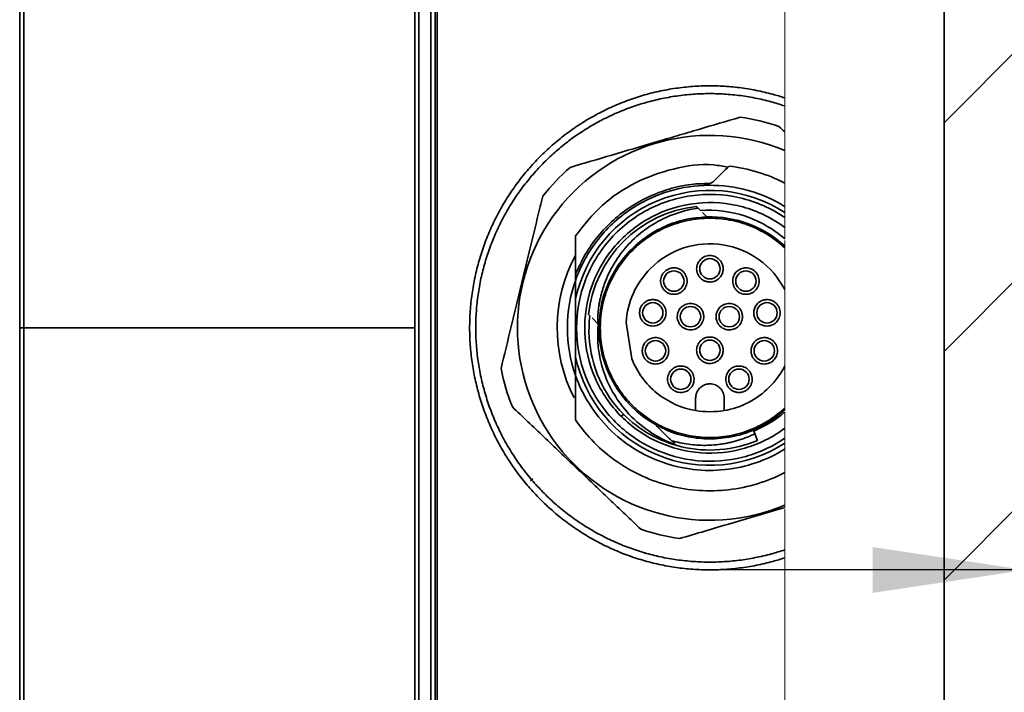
# Model space of a CAD drawing. Header units: millimetres. Extents: x 0 to 297, y 0 to 209.
# Tile 37 of 42: x 234 to 253, y 66 to 79. Entities that reach past the tile are written whole.
import ezdxf

# ---------------------------------------------------------------- set-up
doc = ezdxf.new("R2010")
doc.units = ezdxf.units.MM
doc.layers.add('图层0', color=7, linetype='Continuous')
doc.styles.add('SLDTEXTSTYLE1', font='TXT', dxfattribs={"width": 0.7, "bigfont": 'bigfont'})
doc.styles.add('SLDTEXTSTYLE2', font='TXT', dxfattribs={"width": 0.7})
doc.dimstyles.new('SLDDIMSTYLE14', dxfattribs={"dimtxt": 4.5, "dimasz": 3, "dimexe": 0, "dimexo": 0.0625, "dimgap": 1.125, "dimtad": 2, "dimlfac": 2.5, "dimrnd": 1e-09, "dimzin": 12, "dimdsep": 46, "dimtxsty": 'SLDTEXTSTYLE2', "dimsah": 1, "dimcen": 0.09, "dimadec": 0, "dimazin": 3, "dimtfac": 1, "dimtmove": 0, "dimatfit": 0, "dimfxl": 0, "dimfrac": 2, "dimtolj": 1, "dimtzin": 12, "dimarcsym": 0})
doc.dimstyles.new('SLDDIMSTYLE16', dxfattribs={"dimtxt": 4.5, "dimasz": 3, "dimexe": 0, "dimexo": 0.0625, "dimgap": 1.125, "dimtad": 2, "dimlfac": 2.5, "dimrnd": 1e-09, "dimzin": 12, "dimdsep": 46, "dimtxsty": 'SLDTEXTSTYLE2', "dimsah": 1, "dimcen": 0.09, "dimadec": 0, "dimazin": 3, "dimtfac": 1, "dimtofl": 0, "dimtmove": 0, "dimatfit": 3, "dimfxl": 0, "dimfrac": 2, "dimtolj": 1, "dimtzin": 12, "dimarcsym": 0})
doc.dimstyles.new('SLDDIMSTYLE8', dxfattribs={"dimtxt": 3.5, "dimasz": 3, "dimexe": 0, "dimexo": 0.0625, "dimgap": 0.875, "dimtad": 0, "dimtih": 1, "dimtoh": 1, "dimlfac": 3, "dimrnd": 1e-09, "dimzin": 12, "dimdsep": 46, "dimtxsty": 'SLDTEXTSTYLE2', "dimblk1": 'NONE', "dimblk2": 'NONE', "dimsah": 1, "dimcen": 0, "dimadec": 0, "dimazin": 3, "dimtfac": 1, "dimtmove": 0, "dimatfit": 3, "dimldrblk": 'NONE', "dimfxl": 0, "dimfrac": 2, "dimtolj": 1, "dimtzin": 12, "dimarcsym": 0})

# ---------------------------------------------------------------- blocks, each defined once
blk = doc.blocks.new('_D_23')
at = {"layer": '图层0'}
blk.add_line((232.317, 127.552), (258.142, 127.552), dxfattribs=at)
at = {"layer": '图层0', "char_height": 3.5, "attachment_point": 1}
for s, insert, style in [('贯穿', (249.927, 131.061), 'SLDTEXTSTYLE1'), ('%%c', (237.978, 131.061), 'SLDTEXTSTYLE2'), ('6-', (233.904, 131.061), 'SLDTEXTSTYLE2'), ('6.6', (241.848, 131.061), 'SLDTEXTSTYLE2'), ('圆周均布', (237.876, 126.988), 'SLDTEXTSTYLE1')]:
    blk.add_mtext(s, dxfattribs=dict(at, insert=insert, style=style))
blk = doc.blocks.new('_None')
blk = doc.blocks.new('_D_29')
at = {"layer": '图层0'}
for p, q in [((253.448, 67.949), (247.448, 67.949)), ((253.448, 67.949), (255.848, 67.949)), ((255.848, 67.949), (263.024, 67.949))]:
    blk.add_line(p, q, dxfattribs=at)
for points in [[(253.448, 67.949), (250.448, 68.399), (250.448, 67.499)], [(255.848, 67.949), (258.848, 67.499), (258.848, 68.399)]]:
    blk.add_solid(points, dxfattribs=at)
at = {"layer": '图层0', "insert": (260.405, 73.75), "char_height": 4.5, "attachment_point": 1, "style": 'SLDTEXTSTYLE2'}
blk.add_mtext('6', dxfattribs=at)
blk = doc.blocks.new('_D_32')
at = {"layer": '图层0'}
for p, q in [((251.248, 90.104), (282.675, 90.104)), ((281.675, 90.104), (281.675, 55.304)), ((251.248, 55.304), (282.675, 55.304))]:
    blk.add_line(p, q, dxfattribs=at)
for points in [[(281.675, 90.104), (281.225, 87.104), (282.125, 87.104)], [(281.675, 55.304), (282.125, 58.304), (281.225, 58.304)]]:
    blk.add_solid(points, dxfattribs=at)
at = {"layer": '图层0', "char_height": 4.5, "attachment_point": 1, "rotation": 90.0007, "style": 'SLDTEXTSTYLE2'}
for s, insert in [('87', (275.874, 72.573)), ('%%c', (275.874, 67.598))]:
    blk.add_mtext(s, dxfattribs=dict(at, insert=insert))

msp = doc.modelspace()

# ---------------------------------------------------------------- hatches: boundary and pattern name
at = {"linetype": 'Continuous', "lineweight": 18}
h = msp.add_hatch(dxfattribs=at)
h.set_pattern_fill('ANSI31', style=0)
edge = h.paths.add_edge_path(flags=0)
edge.add_line((248.716641, 90.103857), (248.716641, 88.683849))
edge.add_line((248.716641, 88.683849), (251.847526, 88.683849))
edge.add_line((251.847526, 88.683849), (251.847526, 56.724064))
edge.add_line((251.847526, 56.724064), (248.716641, 56.724064))
edge.add_line((248.716641, 56.724064), (248.716641, 55.304056))
edge.add_line((248.716641, 55.304056), (250.247526, 55.304056))
edge.add_spline(control_points=[(250.247526, 55.304056), (250.303775, 55.304056), (250.360043, 55.30554), (250.416214, 55.308505), (250.77387, 55.327385), (251.133199, 55.408276), (251.464444, 55.544478), (251.795689, 55.68068), (252.107987, 55.87595), (252.375477, 56.114118), (252.642967, 56.352287), (252.873026, 56.639923), (253.046603, 56.953206), (253.220181, 57.266491), (253.342064, 57.614065), (253.402158, 57.967145), (253.432296, 58.144214), (253.447526, 58.324463), (253.447526, 58.504078)], knot_values=[0.026444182, 0.026444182, 0.026444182, 0.026444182, 0.026861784, 0.026861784, 0.026861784, 0.029547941, 0.029547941, 0.029547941, 0.032234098, 0.032234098, 0.032234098, 0.034920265, 0.034920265, 0.034920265, 0.037606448, 0.037606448, 0.037606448, 0.038948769, 0.038948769, 0.038948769, 0.038948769], weights=[1, 1, 1, 1, 1, 1, 1, 1, 1, 1, 1, 1, 1, 1, 1, 1, 1, 1, 1], degree=3, periodic=0)
edge.add_line((253.447526, 58.504078), (253.447526, 60.104093))
edge.add_line((253.447526, 60.104093), (255.447526, 60.104093))
edge.add_spline(control_points=[(255.447526, 60.104093), (255.580859, 60.237428), (255.714192, 60.370763), (255.847526, 60.504098)], knot_values=[0.005434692, 0.005434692, 0.005434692, 0.005434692, 0.006848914, 0.006848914, 0.006848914, 0.006848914], weights=[1, 1, 1, 1], degree=3, periodic=0)
edge.add_line((255.847526, 60.504098), (255.847526, 66.004214))
edge.add_spline(control_points=[(255.847526, 66.004214), (255.714192, 66.137553), (255.580859, 66.270891), (255.447526, 66.40423)], knot_values=[0.028438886, 0.028438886, 0.028438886, 0.028438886, 0.029853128, 0.029853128, 0.029853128, 0.029853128], weights=[1, 1, 1, 1], degree=3, periodic=0)
edge.add_line((255.447526, 66.40423), (253.447526, 66.40423))
edge.add_line((253.447526, 66.40423), (253.447526, 79.003683))
edge.add_line((253.447526, 79.003683), (255.447526, 79.003683))
edge.add_spline(control_points=[(255.447526, 79.003683), (255.580859, 79.137022), (255.714192, 79.27036), (255.847526, 79.403699)], knot_values=[0.07442428, 0.07442428, 0.07442428, 0.07442428, 0.075851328, 0.075851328, 0.075851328, 0.075851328], weights=[1, 1, 1, 1], degree=3, periodic=0)
edge.add_line((255.847526, 79.403699), (255.847526, 84.903815))
edge.add_spline(control_points=[(255.847526, 84.903815), (255.714192, 85.03715), (255.580859, 85.170485), (255.447526, 85.30382)], knot_values=[0.005434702, 0.005434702, 0.005434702, 0.005434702, 0.006848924, 0.006848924, 0.006848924, 0.006848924], weights=[1, 1, 1, 1], degree=3, periodic=0)
edge.add_line((255.447526, 85.30382), (253.447526, 85.30382))
edge.add_line((253.447526, 85.30382), (253.447526, 86.903835))
edge.add_spline(control_points=[(253.447526, 86.903835), (253.447526, 87.247432), (253.390741, 87.595398), (253.281508, 87.92117), (253.167644, 88.26075), (252.99358, 88.585354), (252.773731, 88.868102), (252.553884, 89.150847), (252.282188, 89.399535), (251.981142, 89.59357), (251.792723, 89.715014), (251.59037, 89.817105), (251.38073, 89.896488), (251.045785, 90.023321), (250.684324, 90.094074), (250.326278, 90.102888), (250.300033, 90.103534), (250.273778, 90.103857), (250.247526, 90.103857)], knot_values=[0.040401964, 0.040401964, 0.040401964, 0.040401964, 0.042978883, 0.042978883, 0.042978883, 0.045665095, 0.045665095, 0.045665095, 0.048351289, 0.048351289, 0.048351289, 0.050017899, 0.050017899, 0.050017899, 0.052704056, 0.052704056, 0.052704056, 0.052898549, 0.052898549, 0.052898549, 0.052898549], weights=[1, 1, 1, 1, 1, 1, 1, 1, 1, 1, 1, 1, 1, 1, 1, 1, 1, 1, 1], degree=3, periodic=0)
edge.add_line((250.247526, 90.103857), (248.716641, 90.103857))

# ---------------------------------------------------------------- linework, layer by layer
at = {"color": 7, "linetype": 'Continuous', "lineweight": 35}
for p, q in [((233.687526, 72.703956), (233.687526, 90.023956)), ((233.767526, 72.703956), (233.767526, 90.103956)), ((241.447526, 90.103956), (241.447526, 72.703956)), ((241.527526, 55.303956), (241.527526, 90.103956)), ((241.767526, 90.103956), (241.767526, 55.303956)), ((241.847526, 90.023956), (241.847526, 55.383956)), ((241.887526, 72.703956), (241.887526, 90.103956)), ((251.847526, 88.683849), (251.847526, 56.724064)), ((247.061236, 75.011567), (246.983422, 75.089381)), ((247.189615, 74.883187), (247.104593, 74.968209)), ((244.607526, 73.636909), (244.607526, 73.269995)), ((244.862101, 72.96806), (244.888284, 72.941877)), ((244.931642, 72.89852), (245.054675, 72.775487)), ((245.054675, 72.775487), (245.068295, 72.761867)), ((245.600858, 72.808761), (245.713837, 72.095433)), ((233.687526, 72.703956), (233.767526, 72.703956)), ((233.687526, 55.383956), (233.687526, 72.703956)), ((233.767526, 72.703956), (241.447526, 72.703956)), ((233.767526, 55.303956), (233.767526, 72.703956)), ((241.447526, 72.703956), (241.447526, 55.303956)), ((241.887526, 55.303956), (241.887526, 72.703956)), ((244.607526, 72.137918), (244.607526, 71.771004)), ((246.967526, 71.077888), (246.967526, 71.323956)), ((247.527526, 71.323956), (247.527526, 71.077888)), ((245.508043, 70.964474), (245.550469, 71.0069)), ((248.107632, 70.677674), (248.09932, 70.697256)), ((248.18528, 70.494745), (248.107632, 70.677674)), ((243.726202, 69.699665), (243.767488, 69.740649)), ((245.970742, 68.290305), (245.980494, 68.26332))]:
    msp.add_line(p, q, dxfattribs=at)
at = {"color": 7, "linetype": 'Continuous', "lineweight": 18}
for p, q in [((248.716641, 77.22065), (248.716641, 90.103956)), ((248.716641, 76.581869), (248.716641, 77.063051)), ((248.716641, 76.186786), (248.716641, 75.548272)), ((248.716641, 74.969319), (248.716641, 75.087613)), ((248.716641, 74.677103), (248.716641, 74.873328)), ((248.716641, 74.314578), (248.716641, 74.421028)), ((248.716641, 74.313903), (248.716641, 74.277814)), ((248.716641, 73.455289), (248.716641, 71.952669)), ((248.716641, 71.130082), (248.716641, 71.094343)), ((248.716641, 71.078484), (248.716641, 71.093651)), ((248.716641, 70.534592), (248.716641, 70.730795)), ((248.716641, 70.320033), (248.716641, 70.43861)), ((248.716641, 69.86061), (248.716641, 69.221127)), ((248.716641, 68.344862), (248.716641, 69.14473)), ((248.716641, 55.303956), (248.716641, 68.187262))]:
    msp.add_line(p, q, dxfattribs=at)
at = {"color": 7, "linetype": 'Continuous', "lineweight": 35}
for centre in [(247.247526, 73.863956), (246.539356, 73.622704), (247.955695, 73.622704), (246.125752, 72.999295), (246.866475, 72.923956), (247.628577, 72.923956), (248.369299, 72.999295), (246.178754, 72.253039), (247.247526, 72.263956), (248.316298, 72.253039), (246.676314, 71.694344), (247.818737, 71.694344)]:
    msp.add_circle(centre, 0.2, dxfattribs=at)
for radius, start, end in [(4.18, 71.0488187, 81.808864), (3.78, 67.1291818, 292.8708182), (4.18, 131.0488187, 141.808864), (2.7, 57.0356833, 167.898508), (2.4, 96.3178125, 173.6821875), (3, 151.6642569, 207.3107509), (2.8, 160.3152434, 199.4629509), (2.18, 178.4777942, 240.5701043), (2.7, 192.101492, 302.9643167), (4.18, 191.0488187, 201.808864), (2.4, 256.4844079, 293), (4.18, 251.0488187, 261.808864)]:
    msp.add_arc((247.247526, 72.703956), radius, start, end, dxfattribs=at)
for points, knots in [([(248.716641, 68.187262), (248.678544, 68.17501), (248.602374, 68.150512), (248.472084, 68.113211), (248.325818, 68.075837), (248.109024, 68.028691), (247.83447, 67.984072), (247.500695, 67.954003), (247.164998, 67.94789), (246.830236, 67.965807), (246.498837, 68.00735), (246.17108, 68.07235), (245.848041, 68.160715), (245.532315, 68.271841), (245.22633, 68.404656), (244.931356, 68.558273), (244.6474, 68.73262), (244.376121, 68.926849), (244.11952, 69.139516), (243.879241, 69.368939), (243.655539, 69.614654), (243.448707, 69.876544), (243.260368, 70.152987), (243.091993, 70.441883), (242.944525, 70.741259), (242.818027, 71.050934), (242.712988, 71.370432), (242.63055, 71.697327), (242.571413, 72.028888), (242.535753, 72.362989), (242.523567, 72.699528), (242.535141, 73.03721), (242.57055, 73.373195), (242.629329, 73.704684), (242.71095, 74.030256), (242.81535, 74.349789), (242.942023, 74.661248), (243.089937, 74.962227), (243.257758, 75.250696), (243.445084, 75.526373), (243.651652, 75.78874), (243.87611, 76.035834), (244.116729, 76.265891), (244.372055, 76.477851), (244.642092, 76.671741), (244.926128, 76.846731), (245.222083, 77.001261), (245.527605, 77.13417), (245.841298, 77.245016), (246.163241, 77.333717), (246.491949, 77.399508), (246.824685, 77.441624), (247.158611, 77.459846), (247.492561, 77.454294), (247.826317, 77.424906), (248.102425, 77.380495), (248.321118, 77.333195), (248.468624, 77.29565), (248.600499, 77.25799), (248.677914, 77.233101), (248.71664, 77.22065)], [0, 0, 0, 0, 0.006714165, 0.013424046, 0.022721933, 0.032010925, 0.050580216, 0.069235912, 0.088017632, 0.106671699, 0.125248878, 0.14385053, 0.16257749, 0.18134647, 0.199990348, 0.218604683, 0.237283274, 0.25610039, 0.274841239, 0.293493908, 0.312148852, 0.330896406, 0.34976195, 0.368503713, 0.387170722, 0.405855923, 0.424654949, 0.44354939, 0.462300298, 0.480987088, 0.499708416, 0.518565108, 0.537438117, 0.556174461, 0.57487415, 0.593634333, 0.612523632, 0.631310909, 0.65000155, 0.668688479, 0.687463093, 0.70630429, 0.725000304, 0.743626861, 0.762274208, 0.781034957, 0.799806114, 0.81842868, 0.836998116, 0.855611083, 0.874366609, 0.893086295, 0.911677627, 0.93024342, 0.948885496, 0.967670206, 0.977006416, 0.986357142, 0.993175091, 1, 1, 1, 1]), ([(248.71664, 77.063051), (248.672443, 77.077517), (248.584709, 77.106233), (248.443324, 77.146604), (248.293516, 77.18446), (248.080372, 77.23022), (247.811586, 77.273153), (247.486325, 77.301594), (247.160874, 77.306968), (246.835447, 77.289333), (246.511179, 77.248573), (246.190835, 77.1849), (245.877085, 77.099054), (245.571374, 76.991777), (245.273625, 76.863147), (244.985199, 76.713591), (244.708385, 76.544232), (244.445219, 76.356585), (244.237965, 76.185723), (244.079597, 76.040557), (243.925615, 75.88914), (243.743121, 75.689637), (243.541804, 75.435712), (243.359234, 75.168896), (243.195674, 74.8897), (243.051513, 74.598395), (242.928054, 74.296942), (242.826301, 73.987672), (242.746749, 73.672556), (242.689609, 73.352544), (242.655187, 73.029054), (242.647466, 72.810575), (242.647586, 72.592219), (242.655545, 72.373924), (242.690301, 72.050563), (242.747939, 71.729643), (242.828288, 71.413248), (242.930663, 71.104012), (243.053952, 70.804287), (243.197678, 70.514532), (243.361779, 70.23492), (243.545332, 69.96737), (243.713513, 69.755898), (243.856088, 69.594811), (243.966916, 69.478087), (244.081773, 69.365296), (244.24053, 69.21995), (244.449182, 69.048218), (244.713559, 68.860243), (244.990293, 68.691507), (245.277763, 68.542835), (245.575964, 68.414295), (245.883657, 68.306747), (246.198475, 68.221226), (246.517891, 68.15832), (246.840856, 68.118113), (247.167098, 68.100774), (247.494252, 68.106689), (247.819533, 68.13579), (248.086782, 68.178922), (248.298076, 68.224531), (248.44667, 68.262225), (248.586529, 68.302259), (248.673052, 68.33059), (248.716641, 68.344862)], [0, 0, 0, 0, 0.007993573, 0.015867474, 0.025251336, 0.034515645, 0.053264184, 0.071872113, 0.090404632, 0.108962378, 0.127646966, 0.146365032, 0.16493757, 0.183462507, 0.20203537, 0.220750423, 0.239448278, 0.258025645, 0.276574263, 0.285867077, 0.295186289, 0.313930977, 0.332600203, 0.351173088, 0.369740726, 0.388395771, 0.40714409, 0.425757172, 0.444304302, 0.46288314, 0.481448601, 0.499998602, 0.500287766, 0.518846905, 0.537373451, 0.555966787, 0.574707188, 0.59335898, 0.611904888, 0.630440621, 0.649059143, 0.667809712, 0.686452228, 0.695738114, 0.705014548, 0.714292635, 0.723583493, 0.742246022, 0.760992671, 0.779608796, 0.798167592, 0.816761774, 0.835485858, 0.854172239, 0.872736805, 0.891279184, 0.909899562, 0.928647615, 0.947269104, 0.965802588, 0.97501615, 0.984350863, 0.992116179, 1, 1, 1, 1]), ([(247.843075, 76.841313), (247.576441, 76.762693), (247.305137, 76.682695), (246.888421, 76.559821), (246.747884, 76.518382), (246.463076, 76.434403), (246.317676, 76.39153), (245.884573, 76.263823), (245.601481, 76.18035), (245.044642, 76.016159), (244.769553, 75.935045), (244.502512, 75.856305)], [0, 0, 0, 0, 0.25, 0.25, 0.375, 0.375, 0.5, 0.5, 0.75, 0.75, 1, 1, 1, 1]), ([(247.604651, 75.861081), (247.510242, 75.877856), (247.155132, 75.940953), (246.523387, 75.847551), (245.77505, 75.581836), (245.103676, 75.134881), (244.772915, 74.719876), (244.607535, 74.512374)], [0, 0, 0, 0, 0.083019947, 0.312270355, 0.541516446, 0.770758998, 1, 1, 1, 1]), ([(247.625165, 75.881595), (247.57999, 75.836421), (247.491976, 75.748407), (247.40331, 75.65974), (247.360153, 75.616583)], [0, 0, 0, 0, 0.5132674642, 1, 1, 1, 1]), ([(248.716547, 75.087253), (248.494448, 75.224345), (248.253205, 75.330158), (247.75044, 75.470314), (247.489181, 75.505312), (246.706384, 75.500628), (246.186265, 75.347094), (245.745728, 75.067133)], [0, 0, 0, 0, 0.25, 0.25, 0.5, 0.5, 1, 1, 1, 1]), ([(247.360153, 75.616583), (247.350677, 75.607622), (247.332141, 75.590091), (247.301387, 75.567423), (247.269817, 75.548142), (247.22667, 75.527106), (247.170051, 75.507503), (247.122116, 75.502465), (247.098586, 75.499992)], [0, 0, 0, 0, 0.140231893, 0.274302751, 0.402420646, 0.524824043, 0.766760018, 1, 1, 1, 1]), ([(243.962244, 75.288395), (243.929865, 75.154263), (243.896709, 75.016907), (243.829702, 74.739322), (243.795951, 74.599507), (243.693852, 74.176546), (243.624644, 73.889844), (243.518764, 73.451222), (243.48314, 73.303647), (243.413365, 73.014594), (243.378932, 72.871951), (243.276827, 72.448966), (243.21022, 72.173039), (243.145005, 71.902879)], [0, 0, 0, 0, 0.125, 0.125, 0.25, 0.25, 0.5, 0.5, 0.625, 0.625, 0.75, 0.75, 1, 1, 1, 1]), ([(245.394906, 70.851337), (245.167075, 71.079167), (244.981812, 71.349425), (244.721131, 71.938747), (244.645794, 72.25763), (244.615176, 72.901304), (244.659903, 73.225899), (244.863467, 73.837304), (245.02224, 74.123927), (245.432591, 74.620784), (245.684043, 74.830864), (246.245959, 75.146307), (246.556251, 75.251574), (247.194113, 75.343153), (247.521487, 75.329439), (248.149454, 75.184831), (248.449855, 75.053982), (248.716637, 74.873314)], [0, 0, 0, 0, 0.125, 0.125, 0.25, 0.25, 0.375, 0.375, 0.5, 0.5, 0.625, 0.625, 0.75, 0.75, 0.875, 0.875, 1, 1, 1, 1]), ([(245.745746, 75.067105), (245.483798, 74.900712), (245.24992, 74.690281), (244.863362, 74.204728), (244.710927, 73.929505), (244.607526, 73.636909)], [0, 0, 0, 0, 0.5, 0.5, 1, 1, 1, 1]), ([(248.71664, 74.677102), (248.470309, 74.860509), (248.189317, 74.997196), (247.596614, 75.158351), (247.285096, 75.182768), (246.674523, 75.115923), (246.375667, 75.024685), (245.831871, 74.739108), (245.587109, 74.544862), (245.185482, 74.080144), (245.028747, 73.809822), (244.824968, 73.23039), (244.77799, 72.921468), (244.800311, 72.307653), (244.869602, 72.002959), (245.114928, 71.439858), (245.290883, 71.181634), (245.508043, 70.964474)], [0, 0, 0, 0, 0.125, 0.125, 0.25, 0.25, 0.375, 0.375, 0.5, 0.5, 0.625, 0.625, 0.75, 0.75, 0.875, 0.875, 1, 1, 1, 1]), ([(245.044165, 72.785997), (245.044129, 72.815962), (245.044059, 72.87574), (245.048481, 72.965142), (245.056229, 73.053987), (245.067624, 73.142278), (245.08258, 73.230013), (245.10112, 73.317193), (245.123236, 73.403814), (245.148935, 73.489883), (245.212254, 73.6749), (245.340958, 73.94978), (245.580625, 74.283574), (245.876508, 74.572036), (246.153425, 74.756901), (246.376121, 74.8691), (246.53035, 74.933446), (246.68867, 74.986177), (246.850936, 75.028339), (246.961419, 75.046678), (247.016913, 75.055889)], [0, 0, 0, 0, 0.027394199, 0.05464913, 0.08180883, 0.108917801, 0.136020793, 0.163162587, 0.190387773, 0.217740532, 0.24526443, 0.369173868, 0.4935062, 0.619032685, 0.745002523, 0.796115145, 0.846907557, 0.897643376, 0.948587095, 1, 1, 1, 1]), ([(247.218046, 74.881053), (247.085284, 74.87332), (246.809873, 74.857279), (246.407934, 74.729806), (246.02854, 74.528565), (245.696201, 74.255296), (245.422852, 73.922948), (245.221922, 73.543511), (245.097098, 73.153578), (245.081284, 72.890553), (245.074044, 72.770136)], [0, 0, 0, 0, 0.119700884, 0.248316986, 0.376933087, 0.505549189, 0.63416529, 0.762781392, 0.891397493, 1, 1, 1, 1]), ([(247.061236, 75.011565), (247.36141, 75.030477), (247.664178, 74.9903), (248.229959, 74.798396), (248.492947, 74.64724), (248.716638, 74.452325)], [0, 0, 0, 0, 0.5, 0.5, 1, 1, 1, 1]), ([(247.189615, 74.883187), (247.467855, 74.890581), (247.747429, 74.844043), (248.26911, 74.649782), (248.511031, 74.502129), (248.716669, 74.314552)], [0, 0, 0, 0, 0.5, 0.5, 1, 1, 1, 1]), ([(245.725137, 71.181568), (245.703957, 71.203261), (245.661726, 71.246513), (245.601996, 71.314465), (245.545226, 71.384365), (245.491655, 71.45645), (245.441218, 71.530655), (245.393935, 71.606997), (245.349799, 71.685469), (245.308817, 71.766077), (245.253528, 71.886914), (245.191926, 72.05134), (245.13629, 72.263463), (245.102143, 72.481773), (245.086915, 72.777696), (245.124883, 73.145252), (245.256402, 73.559359), (245.45856, 73.924683), (245.71662, 74.234861), (246.026803, 74.492921), (246.392105, 74.695087), (246.806303, 74.826574), (247.247472, 74.872306), (247.616465, 74.833998), (247.900067, 74.759567), (248.101298, 74.684213), (248.291622, 74.590804), (248.455369, 74.489168), (248.597393, 74.384463), (248.676891, 74.313364), (248.716641, 74.277814)], [0, 0, 0, 0, 0.013608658, 0.02713323, 0.040597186, 0.054024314, 0.067438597, 0.080864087, 0.094324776, 0.10784447, 0.121446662, 0.153967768, 0.186520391, 0.219733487, 0.252978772, 0.31934825, 0.384338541, 0.446734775, 0.505604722, 0.564474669, 0.626870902, 0.691861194, 0.758230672, 0.824600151, 0.857121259, 0.889673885, 0.920893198, 0.952143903, 0.976071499, 1, 1, 1, 1]), ([(246.080799, 73.870683), (246.263928, 74.053811), (246.490802, 74.192896), (246.983357, 74.353134), (247.248639, 74.374157), (247.760285, 74.2935), (248.006235, 74.191885), (248.425607, 73.887889), (248.598691, 73.685753), (248.7166, 73.455169)], [0, 0, 0, 0, 0.25, 0.25, 0.5, 0.5, 0.75, 0.75, 1, 1, 1, 1]), ([(247.063681, 73.680111), (247.05623, 73.688125), (247.0414, 73.704078), (247.023154, 73.731313), (247.005223, 73.766419), (246.991076, 73.810828), (246.98393, 73.881359), (247.001621, 73.967514), (247.059302, 74.052177), (247.143974, 74.109866), (247.230033, 74.127521), (247.300614, 74.120449), (247.350032, 74.104555), (247.39481, 74.080638), (247.419157, 74.058771), (247.431371, 74.047802)], [0, 0, 0, 0, 0.040293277, 0.080208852, 0.120381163, 0.185402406, 0.25068703, 0.380299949, 0.500046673, 0.619793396, 0.749406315, 0.814427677, 0.879712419, 0.939659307, 1, 1, 1, 1]), ([(247.431371, 74.047802), (247.438461, 74.040226), (247.452489, 74.025238), (247.469959, 74.000023), (247.484331, 73.973241), (247.495379, 73.944684), (247.50687, 73.90021), (247.51054, 73.838059), (247.491032, 73.763175), (247.451861, 73.69635), (247.400257, 73.650442), (247.347868, 73.622124), (247.298707, 73.60671), (247.264716, 73.604884), (247.247526, 73.60396)], [0, 0, 0, 0, 0.0508512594, 0.1006130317, 0.1499866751, 0.1996899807, 0.2504267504, 0.3750891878, 0.5001184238, 0.6247807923, 0.7498099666, 0.8335178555, 0.9158072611, 1, 1, 1, 1]), ([(244.607526, 73.750903), (244.607526, 73.735483), (244.607526, 73.70729), (244.607526, 73.673743), (244.607526, 73.652266), (244.607526, 73.639678), (244.607526, 73.637775), (244.607526, 73.636905)], [0, 0, 0, 0, 0.3369996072, 0.6161583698, 0.7727613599, 0.8960849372, 1, 1, 1, 1]), ([(245.600858, 72.808761), (245.613466, 73.006865), (245.662204, 73.202614), (245.825711, 73.564392), (245.940435, 73.730318), (246.080799, 73.870683)], [0, 0, 0, 0, 0.5, 0.5, 1, 1, 1, 1]), ([(246.35551, 73.438858), (246.349157, 73.445615), (246.336528, 73.459047), (246.320438, 73.481525), (246.306721, 73.505458), (246.291972, 73.539161), (246.280132, 73.584009), (246.278005, 73.639468), (246.287209, 73.694321), (246.308224, 73.745599), (246.338848, 73.792235), (246.366677, 73.816474), (246.38063, 73.828628)], [0, 0, 0, 0, 0.063000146, 0.125236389, 0.187417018, 0.2502522, 0.374974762, 0.500170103, 0.624892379, 0.750087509, 0.874691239, 1, 1, 1, 1]), ([(246.723202, 73.80655), (246.730652, 73.798536), (246.745483, 73.782583), (246.763729, 73.755348), (246.78166, 73.720242), (246.795807, 73.675833), (246.802953, 73.605301), (246.785262, 73.519146), (246.727581, 73.434482), (246.642908, 73.376793), (246.556849, 73.359138), (246.486267, 73.36621), (246.43685, 73.382104), (246.392072, 73.406021), (246.367724, 73.427888), (246.35551, 73.438858)], [0, 0, 0, 0, 0.040293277, 0.080208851, 0.120381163, 0.185402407, 0.25068703, 0.380299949, 0.500046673, 0.619793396, 0.749406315, 0.814427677, 0.879712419, 0.939659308, 1, 1, 1, 1]), ([(246.38063, 73.828628), (246.388841, 73.834524), (246.405195, 73.846268), (246.432108, 73.860153), (246.465913, 73.873166), (246.507508, 73.882337), (246.556094, 73.883631), (246.604226, 73.876139), (246.648876, 73.859928), (246.689534, 73.837025), (246.711953, 73.816732), (246.723202, 73.80655)], [0, 0, 0, 0, 0.0808863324, 0.1611064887, 0.2417453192, 0.3706277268, 0.5000798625, 0.6289619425, 0.7584139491, 0.8787764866, 1, 1, 1, 1]), ([(247.77185, 73.438858), (247.764673, 73.446559), (247.750381, 73.461892), (247.732635, 73.487966), (247.715029, 73.521443), (247.700713, 73.563681), (247.692008, 73.63088), (247.705537, 73.713898), (247.756101, 73.798126), (247.833149, 73.859091), (247.913656, 73.883123), (247.981453, 73.883187), (248.030162, 73.873276), (248.075527, 73.855521), (248.101427, 73.837611), (248.11442, 73.828627)], [0, 0, 0, 0, 0.0404106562, 0.0804698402, 0.1207662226, 0.1855643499, 0.250631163, 0.3798658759, 0.5000434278, 0.6202209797, 0.7494556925, 0.8142536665, 0.8793204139, 0.9394588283, 1, 1, 1, 1]), ([(248.13954, 73.806549), (248.14699, 73.798535), (248.161821, 73.782582), (248.180066, 73.755347), (248.197998, 73.720241), (248.212144, 73.675832), (248.219291, 73.605301), (248.201599, 73.519146), (248.143918, 73.434483), (248.059246, 73.376794), (247.973187, 73.359139), (247.902606, 73.366211), (247.853189, 73.382105), (247.808411, 73.406022), (247.784064, 73.427889), (247.77185, 73.438858)], [0, 0, 0, 0, 0.040293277, 0.080208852, 0.120381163, 0.185402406, 0.25068703, 0.380299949, 0.500046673, 0.619793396, 0.749406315, 0.814427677, 0.879712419, 0.939659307, 1, 1, 1, 1]), ([(247.247526, 73.60396), (247.236111, 73.604417), (247.21342, 73.605324), (247.179957, 73.612199), (247.142565, 73.624865), (247.101933, 73.645962), (247.076505, 73.668663), (247.063681, 73.680111)], [0, 0, 0, 0, 0.167807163, 0.333602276, 0.500188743, 0.747938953, 1, 1, 1, 1]), ([(244.607526, 73.269995), (244.607526, 73.083048), (244.607526, 72.894943), (244.607526, 72.516161), (244.607526, 72.32499), (244.607526, 72.137918)], [0, 0, 0, 0, 0.5, 0.5, 1, 1, 1, 1]), ([(245.874324, 73.06549), (245.87766, 73.076487), (245.884271, 73.098281), (245.899404, 73.128894), (245.918228, 73.157282), (245.948171, 73.191475), (245.993461, 73.226962), (246.057088, 73.253004), (246.125323, 73.262637), (246.193276, 73.25314), (246.257759, 73.227942), (246.292291, 73.198097), (246.309598, 73.18314)], [0, 0, 0, 0, 0.0632182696, 0.1252940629, 0.1873195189, 0.2503893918, 0.3751315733, 0.5002618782, 0.6250041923, 0.7501346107, 0.8747749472, 1, 1, 1, 1]), ([(246.309598, 73.18314), (246.317048, 73.175126), (246.331878, 73.159173), (246.350124, 73.131939), (246.368055, 73.096833), (246.382202, 73.052424), (246.389348, 72.981893), (246.371657, 72.895737), (246.313976, 72.811074), (246.229304, 72.753385), (246.143245, 72.73573), (246.072664, 72.742803), (246.023246, 72.758696), (245.978468, 72.782614), (245.954121, 72.80448), (245.941907, 72.81545)], [0, 0, 0, 0, 0.0402932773, 0.0802088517, 0.1203811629, 0.1854024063, 0.2506870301, 0.3802999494, 0.5000466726, 0.6197933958, 0.749406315, 0.8144276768, 0.8797124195, 0.9396593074, 1, 1, 1, 1]), ([(246.682629, 72.740111), (246.675179, 72.748125), (246.660349, 72.764078), (246.642103, 72.791313), (246.624172, 72.826419), (246.610025, 72.870828), (246.602879, 72.941359), (246.62057, 73.027514), (246.678251, 73.112177), (246.762923, 73.169866), (246.848982, 73.187521), (246.919563, 73.180449), (246.968981, 73.164555), (247.013758, 73.140638), (247.038106, 73.118771), (247.05032, 73.107802)], [0, 0, 0, 0, 0.040293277, 0.080208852, 0.120381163, 0.185402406, 0.25068703, 0.380299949, 0.500046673, 0.619793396, 0.749406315, 0.814427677, 0.879712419, 0.939659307, 1, 1, 1, 1]), ([(247.444732, 72.740111), (247.437282, 72.748125), (247.422451, 72.764078), (247.404205, 72.791313), (247.386274, 72.826419), (247.372128, 72.870828), (247.364981, 72.941359), (247.382673, 73.027514), (247.440353, 73.112177), (247.525026, 73.169866), (247.611085, 73.187521), (247.681666, 73.180449), (247.731083, 73.164555), (247.775861, 73.140638), (247.800208, 73.118771), (247.812422, 73.107802)], [0, 0, 0, 0, 0.040293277, 0.080208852, 0.120381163, 0.185402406, 0.25068703, 0.380299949, 0.500046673, 0.619793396, 0.749406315, 0.814427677, 0.879712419, 0.939659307, 1, 1, 1, 1]), ([(248.117871, 72.933099), (248.115803, 72.94208), (248.111682, 72.959977), (248.109122, 72.987461), (248.109318, 73.020311), (248.114808, 73.058359), (248.132711, 73.113769), (248.171346, 73.175007), (248.237603, 73.22855), (248.31724, 73.258816), (248.389514, 73.261323), (248.446436, 73.24893), (248.486192, 73.232722), (248.522561, 73.211055), (248.542924, 73.192468), (248.553144, 73.18314)], [0, 0, 0, 0, 0.040758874, 0.081222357, 0.121843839, 0.18600211, 0.25047277, 0.378642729, 0.500033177, 0.621423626, 0.749593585, 0.813751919, 0.878222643, 0.938880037, 1, 1, 1, 1]), ([(248.553144, 73.18314), (248.560594, 73.175126), (248.575425, 73.159173), (248.59367, 73.131939), (248.611602, 73.096833), (248.625748, 73.052424), (248.632895, 72.981893), (248.615203, 72.895737), (248.557522, 72.811074), (248.47285, 72.753385), (248.386791, 72.73573), (248.31621, 72.742803), (248.266793, 72.758696), (248.222015, 72.782614), (248.197667, 72.80448), (248.185454, 72.81545)], [0, 0, 0, 0, 0.040293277, 0.080208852, 0.120381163, 0.185402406, 0.25068703, 0.380299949, 0.500046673, 0.619793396, 0.749406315, 0.814427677, 0.879712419, 0.939659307, 1, 1, 1, 1]), ([(245.284342, 71.32341), (245.124123, 71.559589), (245.007016, 71.823898), (244.872545, 72.375018), (244.85525, 72.661848), (244.888285, 72.941877)], [0, 0, 0, 0, 0.5, 0.5, 1, 1, 1, 1]), ([(245.941907, 72.81545), (245.934148, 72.823861), (245.918778, 72.840521), (245.900054, 72.868842), (245.88502, 72.899141), (245.870586, 72.941657), (245.861839, 72.998443), (245.870138, 73.043013), (245.874324, 73.06549)], [0, 0, 0, 0, 0.126659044, 0.25088991, 0.374788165, 0.500466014, 0.748073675, 1, 1, 1, 1]), ([(247.05032, 73.107802), (247.058176, 73.099278), (247.073678, 73.082462), (247.092531, 73.054018), (247.1075, 73.023813), (247.118282, 72.991617), (247.124625, 72.959859), (247.126994, 72.928866), (247.125499, 72.891024), (247.116647, 72.844223), (247.100046, 72.810856), (247.091638, 72.793958)], [0, 0, 0, 0, 0.1021479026, 0.2015388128, 0.2998591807, 0.398850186, 0.5002184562, 0.5848553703, 0.6724467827, 0.8341138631, 1, 1, 1, 1]), ([(247.85374, 73.053955), (247.858489, 73.045047), (247.867946, 73.027304), (247.878129, 72.99883), (247.886547, 72.963655), (247.890121, 72.921273), (247.88341, 72.857069), (247.853592, 72.782639), (247.790062, 72.713507), (247.706835, 72.670029), (247.627317, 72.660515), (247.563521, 72.67059), (247.518936, 72.686789), (247.478351, 72.709678), (247.455965, 72.729943), (247.444732, 72.740111)], [0, 0, 0, 0, 0.0405340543, 0.0807348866, 0.12114458, 0.1857170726, 0.2505756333, 0.3794374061, 0.500039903, 0.6206423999, 0.7495041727, 0.8140765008, 0.8789349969, 0.9392512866, 1, 1, 1, 1]), ([(248.185454, 72.81545), (248.177605, 72.823922), (248.162044, 72.840722), (248.143226, 72.869428), (248.127908, 72.900145), (248.121236, 72.922051), (248.117871, 72.933099)], [0, 0, 0, 0, 0.252180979, 0.5, 0.747819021, 1, 1, 1, 1]), ([(245.054671, 72.775488), (245.024394, 72.477196), (245.055863, 72.168396), (245.243736, 71.581314), (245.400123, 71.303332), (245.60899, 71.065422)], [0, 0, 0, 0, 0.5, 0.5, 1, 1, 1, 1]), ([(247.091638, 72.793958), (247.086348, 72.785457), (247.075843, 72.768575), (247.056631, 72.745779), (247.035098, 72.725262), (247.00339, 72.701419), (246.958949, 72.678324), (246.900779, 72.664025), (246.840757, 72.662728), (246.782391, 72.675758), (246.727522, 72.700648), (246.697621, 72.726933), (246.682629, 72.740111)], [0, 0, 0, 0, 0.063076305, 0.12526635, 0.187396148, 0.250294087, 0.37501913, 0.500198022, 0.624923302, 0.75010238, 0.874708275, 1, 1, 1, 1]), ([(245.939205, 72.151973), (245.935732, 72.161014), (245.928814, 72.179028), (245.922303, 72.207303), (245.91808, 72.241665), (245.918982, 72.282271), (245.931308, 72.34261), (245.965692, 72.410984), (246.030891, 72.472769), (246.112689, 72.509902), (246.188889, 72.51598), (246.249468, 72.504732), (246.291787, 72.488489), (246.330395, 72.46615), (246.351839, 72.446662), (246.362599, 72.436884)], [0, 0, 0, 0, 0.0406398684, 0.0809667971, 0.1214810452, 0.1858578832, 0.2505263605, 0.3790559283, 0.5000367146, 0.6210175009, 0.7495470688, 0.8139239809, 0.8785925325, 0.9390821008, 1, 1, 1, 1]), ([(246.362599, 72.436884), (246.370049, 72.42887), (246.384879, 72.412918), (246.403125, 72.385683), (246.421057, 72.350577), (246.435203, 72.306168), (246.44235, 72.235637), (246.424658, 72.149482), (246.366977, 72.064818), (246.282305, 72.007129), (246.196246, 71.989474), (246.125665, 71.996547), (246.076248, 72.01244), (246.03147, 72.036358), (246.007122, 72.058225), (245.994909, 72.069194)], [0, 0, 0, 0, 0.040293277, 0.080208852, 0.120381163, 0.185402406, 0.25068703, 0.380299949, 0.500046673, 0.619793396, 0.749406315, 0.814427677, 0.879712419, 0.939659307, 1, 1, 1, 1]), ([(247.063681, 72.080111), (247.05623, 72.088125), (247.0414, 72.104078), (247.023154, 72.131313), (247.005223, 72.166419), (246.991076, 72.210828), (246.98393, 72.281359), (247.001621, 72.367514), (247.059302, 72.452177), (247.143974, 72.509866), (247.230033, 72.527521), (247.300614, 72.520449), (247.350032, 72.504555), (247.39481, 72.480638), (247.419157, 72.458771), (247.431371, 72.447802)], [0, 0, 0, 0, 0.040293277, 0.080208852, 0.120381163, 0.185402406, 0.25068703, 0.380299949, 0.500046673, 0.619793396, 0.749406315, 0.814427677, 0.879712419, 0.939659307, 1, 1, 1, 1]), ([(247.431371, 72.447802), (247.438461, 72.440226), (247.452489, 72.425238), (247.469959, 72.400023), (247.484331, 72.373241), (247.495379, 72.344684), (247.50687, 72.30021), (247.51054, 72.238059), (247.491032, 72.163175), (247.451861, 72.09635), (247.400257, 72.050442), (247.347868, 72.022124), (247.298707, 72.00671), (247.264716, 72.004884), (247.247526, 72.00396)], [0, 0, 0, 0, 0.050851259, 0.100613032, 0.149986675, 0.199689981, 0.25042675, 0.375089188, 0.500118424, 0.624780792, 0.749809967, 0.833517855, 0.915807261, 1, 1, 1, 1]), ([(248.132452, 72.069194), (248.12534, 72.076859), (248.111274, 72.092017), (248.093753, 72.117444), (248.07935, 72.144388), (248.068273, 72.173069), (248.056869, 72.217515), (248.052555, 72.280412), (248.068638, 72.329399), (248.076749, 72.354105)], [0, 0, 0, 0, 0.10193665, 0.201583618, 0.300317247, 0.39955189, 0.500680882, 0.748178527, 1, 1, 1, 1]), ([(248.076749, 72.354105), (248.081251, 72.363814), (248.090183, 72.383078), (248.107834, 72.409575), (248.128413, 72.433767), (248.159662, 72.462382), (248.204873, 72.491093), (248.26585, 72.510626), (248.329835, 72.515561), (248.392694, 72.504003), (248.452018, 72.478851), (248.484074, 72.450897), (248.500143, 72.436884)], [0, 0, 0, 0, 0.0631392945, 0.1252778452, 0.1873610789, 0.2503369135, 0.3750712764, 0.5002267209, 0.6249612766, 0.7501168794, 0.8747407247, 1, 1, 1, 1]), ([(248.500143, 72.436884), (248.507593, 72.42887), (248.522423, 72.412918), (248.540669, 72.385683), (248.5586, 72.350577), (248.572747, 72.306168), (248.579894, 72.235637), (248.562202, 72.149482), (248.504521, 72.064818), (248.419849, 72.007129), (248.33379, 71.989474), (248.263209, 71.996547), (248.213792, 72.01244), (248.169014, 72.036358), (248.144666, 72.058225), (248.132452, 72.069194)], [0, 0, 0, 0, 0.040293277, 0.080208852, 0.120381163, 0.185402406, 0.25068703, 0.380299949, 0.500046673, 0.619793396, 0.749406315, 0.814427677, 0.879712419, 0.939659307, 1, 1, 1, 1]), ([(246.967526, 71.077888), (246.690402, 71.125607), (246.426047, 71.245619), (245.989373, 71.600042), (245.817545, 71.834053), (245.713837, 72.095433)], [0, 0, 0, 0, 0.5, 0.5, 1, 1, 1, 1]), ([(245.994909, 72.069194), (245.989136, 72.075308), (245.977643, 72.087479), (245.962767, 72.107697), (245.949641, 72.129091), (245.942694, 72.144322), (245.939205, 72.151973)], [0, 0, 0, 0, 0.251153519, 0.5, 0.748846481, 1, 1, 1, 1]), ([(247.247526, 72.00396), (247.236111, 72.004417), (247.21342, 72.005324), (247.179957, 72.012199), (247.142565, 72.024865), (247.101933, 72.045962), (247.076505, 72.068663), (247.063681, 72.080111)], [0, 0, 0, 0, 0.167807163, 0.333602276, 0.500188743, 0.747938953, 1, 1, 1, 1]), ([(244.607526, 71.771004), (244.74618, 71.37865), (244.973631, 71.017983), (245.562315, 70.429645), (245.923041, 70.202342), (246.707742, 69.925068), (247.131308, 69.875509), (247.958813, 69.964164), (248.362271, 70.102058), (248.716556, 70.320361)], [0, 0, 0, 0, 0.25, 0.25, 0.5, 0.5, 0.75, 0.75, 1, 1, 1, 1]), ([(246.492469, 71.510499), (246.485019, 71.518513), (246.470189, 71.534465), (246.451943, 71.5617), (246.434012, 71.596806), (246.419865, 71.641215), (246.412718, 71.711746), (246.43041, 71.797901), (246.488091, 71.882565), (246.572763, 71.940254), (246.658822, 71.957909), (246.729403, 71.950836), (246.77882, 71.934943), (246.823598, 71.911025), (246.847946, 71.889158), (246.860159, 71.878189)], [0, 0, 0, 0, 0.040293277, 0.080208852, 0.120381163, 0.185402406, 0.25068703, 0.380299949, 0.500046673, 0.619793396, 0.749406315, 0.814427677, 0.879712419, 0.939659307, 1, 1, 1, 1]), ([(246.860159, 71.878189), (246.867033, 71.870835), (246.880723, 71.856187), (246.897893, 71.831398), (246.915102, 71.79971), (246.929528, 71.759842), (246.93975, 71.696314), (246.930463, 71.616933), (246.887444, 71.533799), (246.818824, 71.470121), (246.744894, 71.440006), (246.68092, 71.43281), (246.63378, 71.436553), (246.588699, 71.447764), (246.561789, 71.461275), (246.548286, 71.468055)], [0, 0, 0, 0, 0.04054194, 0.080751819, 0.121168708, 0.18572677, 0.250572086, 0.379410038, 0.500039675, 0.620669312, 0.749507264, 0.814065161, 0.878910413, 0.939237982, 1, 1, 1, 1]), ([(247.634892, 71.510499), (247.627442, 71.518513), (247.612611, 71.534465), (247.594365, 71.5617), (247.576434, 71.596806), (247.562288, 71.641215), (247.555141, 71.711746), (247.572833, 71.797901), (247.630514, 71.882565), (247.715186, 71.940254), (247.801245, 71.957909), (247.871826, 71.950836), (247.921243, 71.934943), (247.966021, 71.911025), (247.990369, 71.889158), (248.002582, 71.878189)], [0, 0, 0, 0, 0.040293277, 0.080208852, 0.120381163, 0.185402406, 0.25068703, 0.380299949, 0.500046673, 0.619793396, 0.749406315, 0.814427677, 0.879712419, 0.939659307, 1, 1, 1, 1]), ([(248.002582, 71.878189), (248.009456, 71.870843), (248.023107, 71.856255), (248.040215, 71.831667), (248.054492, 71.805413), (248.069315, 71.768411), (248.080042, 71.71924), (248.078558, 71.659068), (248.063924, 71.600544), (248.035776, 71.547454), (247.997021, 71.500939), (247.963548, 71.479036), (247.946765, 71.468055)], [0, 0, 0, 0, 0.063080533, 0.125267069, 0.187393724, 0.250296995, 0.375022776, 0.500199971, 0.624925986, 0.750103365, 0.874710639, 1, 1, 1, 1]), ([(246.967526, 71.323956), (246.967894, 71.335124), (246.968623, 71.357219), (246.97452, 71.389723), (246.98397, 71.421062), (246.997305, 71.451223), (247.022427, 71.493843), (247.066961, 71.543968), (247.138845, 71.586138), (247.219559, 71.607194), (247.293819, 71.602856), (247.355278, 71.584523), (247.404455, 71.558825), (247.431726, 71.534332), (247.445516, 71.521946)], [0, 0, 0, 0, 0.050847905, 0.100607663, 0.149981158, 0.199686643, 0.250428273, 0.375103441, 0.500119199, 0.624794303, 0.749810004, 0.833535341, 0.9158245, 1, 1, 1, 1]), ([(247.445516, 71.521946), (247.451848, 71.515208), (247.464436, 71.501814), (247.480722, 71.479616), (247.494866, 71.456105), (247.510421, 71.423167), (247.52441, 71.379094), (247.526481, 71.342441), (247.527526, 71.323956)], [0, 0, 0, 0, 0.1261701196, 0.250818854, 0.37512183, 0.5002644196, 0.7479771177, 1, 1, 1, 1]), ([(248.414252, 71.53723), (248.294687, 71.417665), (248.156616, 71.31664), (247.856333, 71.161087), (247.694164, 71.106582), (247.527526, 71.077888)], [0, 0, 0, 0, 0.5, 0.5, 1, 1, 1, 1]), ([(247.946765, 71.468055), (247.936525, 71.462795), (247.916317, 71.452417), (247.884099, 71.441882), (247.851223, 71.4355), (247.817549, 71.433619), (247.785464, 71.435849), (247.755152, 71.441664), (247.719267, 71.452939), (247.676685, 71.473557), (247.648942, 71.49808), (247.634892, 71.510499)], [0, 0, 0, 0, 0.102124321, 0.201526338, 0.299869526, 0.398870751, 0.500213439, 0.584813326, 0.672366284, 0.834072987, 1, 1, 1, 1]), ([(243.366695, 71.151038), (243.568099, 70.959437), (243.773031, 70.76448), (244.087801, 70.46503), (244.193957, 70.364041), (244.409089, 70.15938), (244.518919, 70.054896), (244.846067, 69.743671), (245.059903, 69.540243), (245.480516, 69.140102), (245.688307, 68.942425), (245.890019, 68.750531)], [0, 0, 0, 0, 0.25, 0.25, 0.375, 0.375, 0.5, 0.5, 0.75, 0.75, 1, 1, 1, 1]), ([(246.686622, 70.370421), (246.472907, 70.421791), (246.266319, 70.502742), (245.882783, 70.717521), (245.70594, 70.851529), (245.550484, 71.006914)], [0, 0, 0, 0, 0.5, 0.5, 1, 1, 1, 1]), ([(248.716644, 71.130086), (248.696984, 71.112119), (248.657669, 71.076192), (248.596186, 71.025117), (248.532913, 70.976155), (248.432922, 70.904644), (248.291642, 70.81718), (248.101438, 70.723745), (247.900133, 70.64837), (247.61653, 70.573924), (247.247526, 70.535577), (246.878591, 70.573916), (246.594986, 70.648348), (246.39374, 70.723687), (246.203478, 70.817158), (246.047657, 70.913546), (245.921011, 71.006566), (245.819698, 71.090282), (245.756688, 71.151109), (245.725137, 71.181568)], [0, 0, 0, 0, 0.024169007, 0.048330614, 0.07251834, 0.096765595, 0.159881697, 0.223061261, 0.288809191, 0.354620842, 0.48880004, 0.622979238, 0.688727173, 0.754538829, 0.817654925, 0.880834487, 0.920538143, 0.960210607, 1, 1, 1, 1]), ([(244.607535, 70.895539), (244.825559, 70.577112), (245.101902, 70.298775), (245.735142, 69.857516), (246.092105, 69.694902), (246.840588, 69.50659), (247.231966, 69.480729), (247.998663, 69.569627), (248.373814, 69.68396), (248.716643, 69.861182)], [0, 0, 0, 0, 0.25, 0.25, 0.5, 0.5, 0.75, 0.75, 1, 1, 1, 1]), ([(248.716638, 70.5346), (248.467042, 70.36557), (248.188047, 70.24008), (247.603914, 70.090863), (247.298913, 70.067173), (246.698745, 70.1244), (246.403718, 70.205305), (245.858311, 70.462227), (245.60806, 70.638183), (245.394906, 70.851337)], [0, 0, 0, 0, 0.25, 0.25, 0.5, 0.5, 0.75, 0.75, 1, 1, 1, 1]), ([(245.508043, 70.964474), (245.714665, 70.757852), (245.958431, 70.588485), (246.489877, 70.345365), (246.777414, 70.271678), (247.360286, 70.22923), (247.655465, 70.260481), (248.216526, 70.424039), (248.482259, 70.556302), (248.716637, 70.730808)], [0, 0, 0, 0, 0.25, 0.25, 0.5, 0.5, 0.75, 0.75, 1, 1, 1, 1]), ([(246.1263, 70.843291), (246.220311, 70.788574), (246.43779, 70.661995), (246.820196, 70.553826), (247.247835, 70.508423), (247.673618, 70.556222), (247.972134, 70.631052), (248.113982, 70.706454), (248.129981, 70.714958)], [0, 0, 0, 0, 0.155756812, 0.360316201, 0.56487559, 0.769434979, 0.973994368, 1, 1, 1, 1]), ([(246.573162, 70.408472), (246.545814, 70.435819), (246.491998, 70.489635), (246.411078, 70.570556), (246.331684, 70.649949), (246.253803, 70.727831), (246.201903, 70.779731), (246.176365, 70.805269)], [0, 0, 0, 0, 0.213198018, 0.419539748, 0.619269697, 0.812657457, 1, 1, 1, 1]), ([(248.130751, 70.623207), (248.102624, 70.610017), (248.046514, 70.583707), (247.960596, 70.548658), (247.873736, 70.517018), (247.785789, 70.489089), (247.696796, 70.46479), (247.606746, 70.444144), (247.515644, 70.427143), (247.423487, 70.413791), (247.305387, 70.40149), (247.161608, 70.394552), (246.992851, 70.398735), (246.825129, 70.415564), (246.658163, 70.444003), (246.548824, 70.473114), (246.493896, 70.487738)], [0, 0, 0, 0, 0.055486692, 0.110684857, 0.165685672, 0.220581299, 0.27546443, 0.33042782, 0.38556382, 0.440963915, 0.496718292, 0.597619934, 0.697857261, 0.79797182, 0.898507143, 1, 1, 1, 1]), ([(246.651977, 68.5666), (246.979924, 68.663299), (247.314926, 68.762079), (247.833189, 68.914895), (248.008582, 68.966612), (248.365462, 69.071843), (248.54214, 69.123939), (248.716641, 69.175393)], [0, 0, 0, 0, 0.5, 0.5, 0.75, 0.75, 1, 1, 1, 1])]:
    msp.add_open_spline(points, degree=3, knots=knots, dxfattribs=at)
at = {"color": 7, "linetype": 'Continuous', "lineweight": 18}
for points, knots in [([(248.716641, 77.22065), (248.716641, 77.207524), (248.716641, 77.194396), (248.716641, 77.181266), (248.716641, 77.161571), (248.716641, 77.141873), (248.716641, 77.12217), (248.716641, 77.102468), (248.716641, 77.082761), (248.716641, 77.063051)], [0, 0, 0, 0, 0.000121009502, 0.000121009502, 0.000121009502, 0.0003025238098, 0.0003025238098, 0.0003025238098, 0.0004840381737, 0.0004840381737, 0.0004840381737, 0.0004840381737]), ([(248.716641, 75.087517), (248.716641, 75.164445), (248.716641, 75.241144), (248.716641, 75.317651), (248.716641, 75.356377), (248.716641, 75.395053), (248.716641, 75.433685), (248.716641, 75.471403), (248.716641, 75.509079), (248.716641, 75.546717)], [0.000007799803, 0.000007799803, 0.000007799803, 0.000007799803, 0.000646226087, 0.000646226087, 0.000646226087, 0.000969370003, 0.000969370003, 0.000969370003, 0.00128486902, 0.00128486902, 0.00128486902, 0.00128486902]), ([(248.716641, 74.277816), (248.716641, 74.265336), (248.716641, 74.241757), (248.716641, 74.18322), (248.716641, 74.148292), (248.716641, 74.075035), (248.716641, 74.03582), (248.716641, 73.957514), (248.716641, 73.917755), (248.716641, 73.798047), (248.716641, 73.720873), (248.716641, 73.609439), (248.716641, 73.573837), (248.716641, 73.507329), (248.716641, 73.476385), (248.716641, 73.45509)], [0, 0, 0, 0, 0.125, 0.125, 0.25, 0.25, 0.375, 0.375, 0.5, 0.5, 0.75, 0.75, 0.875, 0.875, 1, 1, 1, 1]), ([(248.716641, 71.952823), (248.716641, 71.931521), (248.716641, 71.900474), (248.716641, 71.834479), (248.716641, 71.798776), (248.716641, 71.687495), (248.716641, 71.610114), (248.716641, 71.490296), (248.716641, 71.450676), (248.716641, 71.372198), (248.716641, 71.332956), (248.716641, 71.259639), (248.716641, 71.224628), (248.716641, 71.166204), (248.716641, 71.142589), (248.716641, 71.130097)], [0, 0, 0, 0, 0.125, 0.125, 0.25, 0.25, 0.5, 0.5, 0.625, 0.625, 0.75, 0.75, 0.875, 0.875, 1, 1, 1, 1]), ([(248.716641, 69.861195), (248.716641, 69.898657), (248.716641, 69.936144), (248.716641, 69.973661), (248.716641, 70.031301), (248.716641, 70.089009), (248.716641, 70.146796), (248.716641, 70.204584), (248.716641, 70.262452), (248.716641, 70.320413)], [0.000007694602, 0.000007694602, 0.000007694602, 0.000007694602, 0.000325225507, 0.000325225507, 0.000325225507, 0.000813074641, 0.000813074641, 0.000813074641, 0.001300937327, 0.001300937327, 0.001300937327, 0.001300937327]), ([(248.716641, 68.344862), (248.716641, 68.318582), (248.716641, 68.292309), (248.716641, 68.266042), (248.716641, 68.252909), (248.716641, 68.239777), (248.716641, 68.226648), (248.716641, 68.213518), (248.716641, 68.20039), (248.716641, 68.187263)], [0, 0, 0, 0, 0.0002420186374, 0.0002420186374, 0.0002420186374, 0.00036302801, 0.00036302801, 0.00036302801, 0.0004840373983, 0.0004840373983, 0.0004840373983, 0.0004840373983])]:
    msp.add_open_spline(points, degree=3, knots=knots, dxfattribs=at)
at = {"color": 7, "linetype": 'Continuous', "lineweight": 35}
for points in [[(248.716641, 76.551206), (248.679243, 76.586784), (248.642045, 76.622171), (248.605033, 76.657382)], [(247.62516, 75.881566), (248.005123, 75.836397), (248.376702, 75.722381), (248.716639, 75.546718)], [(244.607526, 74.512367), (244.607526, 74.262118), (244.607526, 74.008555), (244.607526, 73.750903)], [(248.11442, 73.828627), (248.118779, 73.825143), (248.127497, 73.818176), (248.135526, 73.810424), (248.13954, 73.806549)], [(247.812422, 73.107802), (247.820175, 73.099492), (247.835682, 73.082874), (247.847721, 73.063594), (247.85374, 73.053955)], [(244.607526, 71.771004), (244.607526, 71.47466), (244.607526, 71.182852), (244.607526, 70.895543)], [(248.716609, 71.952762), (248.638304, 71.799623), (248.535873, 71.658851), (248.414252, 71.53723)], [(246.548286, 71.468055), (246.538277, 71.4742), (246.518258, 71.48649), (246.501066, 71.502496), (246.492469, 71.510499)], [(245.550484, 71.006914), (245.452872, 71.104482), (245.363757, 71.21053), (245.284381, 71.323437)], [(245.60899, 71.065422), (245.864156, 70.774782), (246.197912, 70.544857), (246.573162, 70.408472)], [(247.527526, 71.080914), (247.34223, 71.048947), (247.152822, 71.048947), (246.967526, 71.080914)], [(248.716719, 71.093407), (248.535207, 70.927826), (248.325479, 70.793255), (248.09932, 70.697256)], [(248.716556, 71.04741), (248.534612, 70.892114), (248.328202, 70.766564), (248.107632, 70.677674)], [(246.573162, 70.408472), (246.576819, 70.404789), (246.580493, 70.401114), (246.584185, 70.397448)]]:
    msp.add_open_spline(points, degree=3, dxfattribs=at)
at = {"color": 7, "linetype": 'Continuous', "lineweight": 18}
for points in [[(248.716641, 76.551206), (248.716641, 76.430105), (248.716641, 76.308667), (248.716641, 76.186786)], [(248.716641, 74.969282), (248.716641, 74.93738), (248.716641, 74.905393), (248.716641, 74.873312)], [(248.716641, 74.452331), (248.716641, 74.527985), (248.716641, 74.602844), (248.716641, 74.677102)], [(248.716641, 70.730811), (248.716641, 70.834931), (248.716641, 70.940186), (248.716641, 71.047138)], [(248.716641, 70.534601), (248.716641, 70.502522), (248.716641, 70.470535), (248.716641, 70.438631)], [(248.716641, 69.221127), (248.716641, 69.205875), (248.716641, 69.190631), (248.716641, 69.175393)]]:
    msp.add_open_spline(points, degree=3, dxfattribs=at)
at = {"color": 8, "linetype": 'Continuous', "lineweight": 35}
msp.add_open_spline([(247.243325, 75.537029), (247.139051, 75.536309), (246.888412, 75.53458), (246.497626, 75.4534), (246.083133, 75.30713), (245.696505, 75.096377), (245.346502, 74.829394), (245.04301, 74.51111), (244.787531, 74.151602), (244.667528, 73.884469), (244.607527, 73.750903)], degree=3, knots=[0, 0, 0, 0, 0.092374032, 0.22203439, 0.351695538, 0.481356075, 0.611017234, 0.740678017, 0.870339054, 1, 1, 1, 1], dxfattribs=at)

# ---------------------------------------------------------------- dimensions: what is measured, and where the dimension line sits
at = {"layer": '图层0'}
dim = msp.add_diameter_dim_2p(p1=(1.466959, 0.852814), p2=(0, 0), text='6-<> 贯穿\\P圆周均布', dimstyle='SLDDIMSTYLE8', dxfattribs=at)
dim.commit()
dim.dimension.update_dxf_attribs({"geometry": '_D_23', "text_midpoint": (246.023408, 127.049437), "dimtype": 163})
dim = msp.add_linear_dim(base=(281.675092, 55.304428), p1=(250.247526, 90.103857), p2=(250.247526, 55.304056), angle=270.0006795, text='%%c<>', dimstyle='SLDDIMSTYLE16', dxfattribs=at)
dim.commit()
dim.dimension.update_dxf_attribs({"geometry": '_D_32', "text_midpoint": (281.674885, 72.70423), "dimtype": 160})
dim = msp.add_linear_dim(base=(255.847526, 67.949404), p1=(253.447526, 66.40423), p2=(255.847526, 67.676319), dimstyle='SLDDIMSTYLE14', dxfattribs=at)
dim.commit()
dim.dimension.update_dxf_attribs({"geometry": '_D_29', "text_midpoint": (261.714439, 67.949404), "dimtype": 160})

doc.saveas('drawing.dxf')
